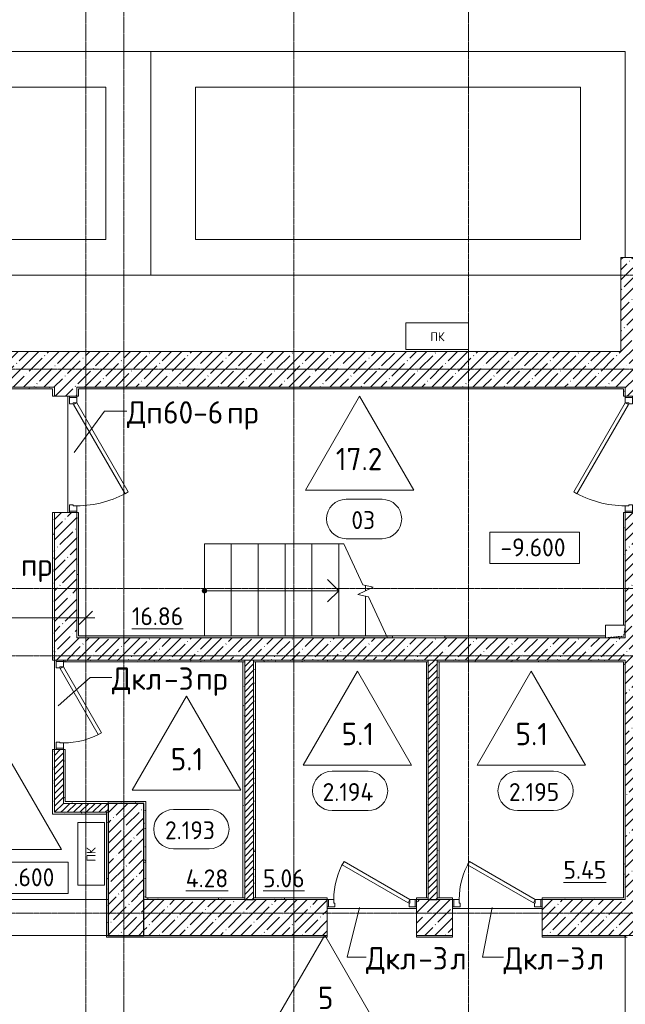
# Model space of a CAD drawing. Header units: millimetres. Extents: x -4136 to 63268, y -10605 to 130973.
# Tile 22 of 47: x 19937 to 26700, y 40455 to 51456. Entities that reach past the tile are written whole.
import ezdxf

# ---------------------------------------------------------------- set-up
doc = ezdxf.new("R2010")
doc.units = ezdxf.units.MM
for name, pattern in [('3_ Штрих_ 1 х 1 мм', [2, 1, -1]), ('4_ Штрихпунктир_ 10 х 2 мм', [14, 10, -2, 0, -2]), ('Штриховая', [5, 3, -2])]:
    doc.linetypes.add(name, pattern=pattern)
for name, color, linetype, lineweight in [('A-ANNO-DIMS', 7, 'Continuous', 5), ('A-ANNO-DIMS-100', 7, 'Continuous', 5), ('A-ANNO-NOTE', 7, 'Continuous', 5), ('A-AREA-IDEN', 7, 'Continuous', 5), ('A-DETL-GENF', 7, 'Continuous', 13), ('A-DOOR', 7, 'Continuous', 13), ('A-DOOR-FRAM', 7, 'Continuous', 13), ('A-DOOR-IDEN', 7, 'Continuous', 5), ('A-DOOR-OPNG', 7, 'Continuous', 13), ('A-FLOR', 7, 'Continuous', 13), ('A-FLOR-IDEN', 7, 'Continuous', 5), ('A-WALL', 7, 'Continuous', 13), ('A-WALL-PATT', 7, 'Continuous', 13), ('C-PRKG', 7, 'Continuous', 13), ('G-ANNO-DIMS', 7, 'Continuous', 5), ('I-WALL', 7, 'Continuous', 13), ('M-EQPM', 7, 'Continuous', 13), ('S-COLS', 7, 'Continuous', 25), ('S-GRID', 7, 'Continuous', 5), ('S-STRS', 7, 'Continuous', 13), ('S-STRS-ANNO', 7, 'Continuous', 5), ('S-STRS-MBND', 7, 'Continuous', 13)]:
    doc.layers.add(name, color=color, linetype=linetype, lineweight=lineweight)
doc.styles.add('GOST Common', font='GOST_Common.ttf', dxfattribs={"height": 100})
doc.styles.add('GOST Common_2', font='GOST_Common.ttf', dxfattribs={"height": 250})
doc.styles.add('GOST Common_3', font='GOST_Common.ttf', dxfattribs={"height": 200})
doc.dimstyles.new('2_мм', dxfattribs={"dimscale": 304.8, "dimtxt": 201.142999, "dimasz": 0.492126, "dimexe": 0.328084, "dimexo": 0.492126, "dimgap": 0, "dimtad": 1, "dimdec": 0, "dimdsep": 46, "dimtxsty": 'GOST Common_3', "dimblk1": 'OBLIQUE', "dimblk2": 'OBLIQUE', "dimsah": 1, "dimcen": 0.09, "dimdle": 0.328084, "dimadec": 5, "dimazin": 2, "dimtfac": 1, "dimtdec": 4, "dimtix": 1, "dimtmove": 0, "dimatfit": 3, "dimfxl": 1, "dimtvp": 1, "dimtolj": 1, "dimtzin": 0, "dimarcsym": 2})
pattern_1 = [(0, (0, 0), (203.2, 50.8), [3.353, -149.047, 3.353, -149.047, -812.8]), (0, (0, 0), (203.2, 50.8), [-304.8, 3.353, -301.447, 3.353, -149.047, -355.6]), (0, (0, 0), (203.2, 50.8), [-762, 3.353, -98.247, 3.353, -250.647]), (120, (76.2, 25.4), (-145.59409, 150.57636), [3.353, -149.047, 3.353, -149.047, -812.8]), (120, (76.2, 25.4), (-145.59409, 150.57636), [-304.8, 3.353, -301.447, 3.353, -149.047, -355.6]), (120, (76.2, 25.4), (-145.59409, 150.57636), [-762, 3.353, -98.247, 3.353, -250.647]), (240, (101.6, 127), (-57.60591, -201.37636), [3.353, -149.047, 3.353, -149.047, -812.8]), (240, (101.6, 127), (-57.60591, -201.37636), [-304.8, 3.353, -301.447, 3.353, -149.047, -355.6]), (240, (101.6, 127), (-57.60591, -201.37636), [-762, 3.353, -98.247, 3.353, -250.647])]
pattern_2 = [(45, (0, 0), (-35.35534, 35.35534), [])]
pattern_3 = [(45, (0, 0), (-114.04925, 114.04925), []), (45, (114.05, 0), (-114.04925, 114.04925), [201.612, -40.322, 3.353, -36.97])]

# ---------------------------------------------------------------- blocks, each defined once
blk = doc.blocks.new('Наметкина 10_РД_АР_П_Отделка_R21_rvt-1--02_Подвал_МП_часть А')
at = {"layer": 'A-WALL-PATT', "lineweight": 5}
h = blk.add_hatch(dxfattribs=at)
h.set_pattern_fill('FP_16', color=256, style=0, pattern_type=2)
h.set_pattern_definition(pattern_1)
h.paths.add_polyline_path([(20305, 47330), (20325, 47330), (20325, 47350), (19145, 47350), (19145, 47330), (20025, 47330)])
h = blk.add_hatch(dxfattribs=at)
h.set_pattern_fill('FP_16', color=256, style=0, pattern_type=2)
h.set_pattern_definition(pattern_1)
h.paths.add_polyline_path([(20325, 44300), (20325, 45950), (20305, 45950), (20305, 44300)])
h.paths.add_polyline_path([(20305, 47250), (20325, 47250), (20325, 47330), (20305, 47330)])
h = blk.add_hatch(dxfattribs=at)
h.set_pattern_fill('FP_16', color=256, style=0, pattern_type=2)
h.set_pattern_definition(pattern_1)
h.paths.add_polyline_path([(20575, 44550), (20595, 44550), (20595, 45950), (20575, 45950), (20575, 45201)])
h.paths.add_polyline_path([(20575, 47250), (20595, 47250), (20595, 47350), (20575, 47350)])
h = blk.add_hatch(dxfattribs=at)
h.set_pattern_fill('FP_16', color=256, style=0, pattern_type=2)
h.set_pattern_definition(pattern_1)
h.paths.add_polyline_path([(26680, 47330), (26680, 47350), (20595, 47350), (20595, 47330), (23466, 47330)])
h = blk.add_hatch(dxfattribs=at)
h.set_pattern_fill('FP_16', color=256, style=0, pattern_type=2)
h.set_pattern_definition(pattern_1)
h.paths.add_polyline_path([(26682, 44690), (26700, 44690), (26700, 45950), (26680, 45950), (26680, 44690)])
h.paths.add_polyline_path([(26700, 47250), (26700, 47350), (26680, 47350), (26680, 47250)])
h = blk.add_hatch(dxfattribs=at)
h.set_pattern_fill('FP_16', color=256, style=0, pattern_type=2)
h.set_pattern_definition(pattern_1)
h.paths.add_polyline_path([(26480, 44550), (26480, 44570), (24686, 44570), (24686, 44550)])
h.paths.add_polyline_path([(20595, 44550), (24100, 44550), (24100, 44570), (20595, 44570)])
h = blk.add_hatch(dxfattribs=at)
h.set_pattern_fill('FP_16', color=256, style=0, pattern_type=2)
h.set_pattern_definition(pattern_1)
h.paths.add_polyline_path([(22450, 44280), (22450, 44300), (20425, 44300), (20425, 44280), (21746, 44280)])
h = blk.add_hatch(dxfattribs=at)
h.set_pattern_fill('FP_16', color=256, style=0, pattern_type=2)
h.set_pattern_definition(pattern_1)
h.paths.add_polyline_path([(22450, 41645), (22450, 44280), (22430, 44280), (22430, 41645)])
h = blk.add_hatch(dxfattribs=at)
h.set_pattern_fill('FP_16', color=256, style=0, pattern_type=2)
h.set_pattern_definition(pattern_1)
h.paths.add_polyline_path([(24500, 44280), (24500, 44300), (22550, 44300), (22550, 44280), (23466, 44280)])
h = blk.add_hatch(dxfattribs=at)
h.set_pattern_fill('FP_16', color=256, style=0, pattern_type=2)
h.set_pattern_definition(pattern_1)
h.paths.add_polyline_path([(22570, 41645), (22570, 44280), (22550, 44280), (22550, 41645)])
h = blk.add_hatch(dxfattribs=at)
h.set_pattern_fill('FP_16', color=256, style=0, pattern_type=2)
h.set_pattern_definition(pattern_1)
h.paths.add_polyline_path([(24500, 41645), (24500, 44280), (24480, 44280), (24480, 41645)])
h = blk.add_hatch(dxfattribs=at)
h.set_pattern_fill('FP_16', color=256, style=0, pattern_type=2)
h.set_pattern_definition(pattern_1)
h.paths.add_polyline_path([(26680, 44280), (26680, 44300), (24600, 44300), (24600, 44280)])
h = blk.add_hatch(dxfattribs=at)
h.set_pattern_fill('FP_16', color=256, style=0, pattern_type=2)
h.set_pattern_definition(pattern_1)
h.paths.add_polyline_path([(24620, 41645), (24620, 44280), (24600, 44280), (24600, 41645)])
h = blk.add_hatch(dxfattribs=at)
h.set_pattern_fill('FP_16', color=256, style=0, pattern_type=2)
h.set_pattern_definition(pattern_1)
h.paths.add_polyline_path([(26680, 41645), (26700, 41645), (26700, 44300), (26680, 44300), (26680, 42144)])
h = blk.add_hatch(dxfattribs=at)
h.set_pattern_fill('FP_16', color=256, style=0, pattern_type=2)
h.set_pattern_definition(pattern_1)
h.paths.add_polyline_path([(20325, 42600), (20325, 43300), (20305, 43300), (20305, 42600)])
h = blk.add_hatch(dxfattribs=at)
h.set_pattern_fill('FP_16', color=256, style=0, pattern_type=2)
h.set_pattern_definition(pattern_1)
h.paths.add_polyline_path([(20445, 42700), (20445, 43300), (20425, 43300), (20425, 42700)])
h = blk.add_hatch(dxfattribs=at)
h.set_pattern_fill('FP_16', color=256, style=0, pattern_type=2)
h.set_pattern_definition(pattern_1)
h.paths.add_polyline_path([(20925, 42700), (20925, 42720), (20445, 42720), (20445, 42700)])
h = blk.add_hatch(dxfattribs=at)
h.set_pattern_fill('FP_16', color=256, style=0, pattern_type=2)
h.set_pattern_definition(pattern_1)
h.paths.add_polyline_path([(21325, 42700), (21325, 42720), (20925, 42720), (20925, 42700)])
h = blk.add_hatch(dxfattribs=at)
h.set_pattern_fill('FP_16', color=256, style=0, pattern_type=2)
h.set_pattern_definition(pattern_1)
h.paths.add_polyline_path([(21325, 41645), (21345, 41645), (21345, 42720), (21325, 42720), (21325, 42144)])
h = blk.add_hatch(dxfattribs=at)
h.set_pattern_fill('FP_16', color=256, style=0, pattern_type=2)
h.set_pattern_definition(pattern_1)
h.paths.add_polyline_path([(20905, 42580), (20905, 42600), (20305, 42600), (20305, 42580)])
h = blk.add_hatch(dxfattribs=at)
h.set_pattern_fill('FP_16', color=256, style=0, pattern_type=2)
h.set_pattern_definition(pattern_1)
h.paths.add_polyline_path([(20925, 41225), (20925, 42600), (20905, 42600), (20905, 41225)])
h = blk.add_hatch(dxfattribs=at)
h.set_pattern_fill('FP_16', color=256, style=0, pattern_type=2)
h.set_pattern_definition(pattern_1)
h.paths.add_polyline_path([(22450, 41625), (22450, 41645), (21325, 41645), (21325, 41625), (21746, 41625)])
h = blk.add_hatch(dxfattribs=at)
h.set_pattern_fill('FP_16', color=256, style=0, pattern_type=2)
h.set_pattern_definition(pattern_1)
h.paths.add_polyline_path([(24500, 41625), (24500, 41645), (24370, 41645), (24370, 41625)])
h.paths.add_polyline_path([(22550, 41625), (23370, 41625), (23370, 41645), (22550, 41645)])
h = blk.add_hatch(dxfattribs=at)
h.set_pattern_fill('FP_16', color=256, style=0, pattern_type=2)
h.set_pattern_definition(pattern_1)
h.paths.add_polyline_path([(24770, 41625), (24770, 41645), (24600, 41645), (24600, 41625)])
h.paths.add_polyline_path([(25770, 41625), (26700, 41625), (26700, 41645), (25770, 41645)])
h = blk.add_hatch(dxfattribs=at)
h.set_pattern_fill('FP_16', color=256, style=0, pattern_type=2)
h.set_pattern_definition(pattern_1)
h.paths.add_polyline_path([(26700, 41205), (26700, 41225), (25770, 41225), (25770, 41205)])
h.paths.add_polyline_path([(24370, 41205), (24770, 41205), (24770, 41225), (24370, 41225)])
h.paths.add_polyline_path([(23370, 41205), (23370, 41225), (20905, 41225), (20905, 41205), (21746, 41205)])
h = blk.add_hatch(dxfattribs=at)
h.set_pattern_fill('FP_16', color=256, style=0, pattern_type=2)
h.set_pattern_definition(pattern_1)
h.paths.add_polyline_path([(26700, 41205), (26720, 41205), (26720, 41210), (26800, 41210), (26800, 41205), (30000, 41205), (30000, 41225), (26700, 41225), (26700, 41210)])
at = {"layer": 'A-WALL'}
for p, q in [((20325, 47350), (19145, 47350)), ((19145, 47330), (20305, 47330)), ((20305, 47330), (20305, 47250)), ((20325, 47330), (20325, 47350)), ((20325, 47250), (20325, 47330)), ((20575, 47350), (20575, 47250)), ((20595, 47350), (20575, 47350)), ((26680, 47350), (20595, 47350)), ((20595, 47250), (20595, 47330)), ((20595, 47330), (26680, 47330)), ((26700, 47350), (26680, 47350)), ((26680, 47330), (26680, 47250)), ((26700, 47250), (26700, 47350)), ((20305, 47250), (20325, 47250)), ((20575, 47250), (20595, 47250)), ((26680, 47250), (26700, 47250)), ((20325, 45950), (20305, 45950)), ((20305, 45950), (20305, 44300)), ((20325, 44300), (20325, 45950)), ((20575, 45950), (20575, 44550)), ((20595, 45950), (20575, 45950)), ((20595, 44570), (20595, 45950)), ((26700, 45950), (26680, 45950)), ((26680, 45950), (26680, 44690)), ((26700, 44690), (26700, 45950)), ((24100, 44570), (20595, 44570)), ((24100, 44550), (24100, 44570)), ((24100, 44570), (24686, 44570)), ((26480, 44570), (24686, 44570)), ((24686, 44570), (24686, 44550)), ((20575, 44550), (20595, 44550)), ((20595, 44550), (24100, 44550)), ((24686, 44550), (26480, 44550)), ((20305, 44300), (20325, 44300)), ((22450, 44300), (20425, 44300)), ((20425, 44300), (20425, 44285)), ((20425, 44280), (22450, 44280)), ((22450, 44280), (22430, 44280)), ((22430, 44280), (22430, 41645)), ((22450, 44280), (22450, 44300)), ((22450, 41645), (22450, 44280)), ((24500, 44300), (22550, 44300)), ((22550, 44300), (22550, 44280)), ((22550, 44280), (24500, 44280)), ((22570, 44280), (22550, 44280)), ((22550, 44280), (22550, 41645)), ((22570, 41645), (22570, 44280)), ((24500, 44280), (24480, 44280)), ((24480, 44280), (24480, 41645)), ((24500, 44280), (24500, 44300)), ((24500, 41645), (24500, 44280)), ((26680, 44300), (24600, 44300)), ((24600, 44300), (24600, 44280)), ((24600, 44280), (26680, 44280)), ((24620, 44280), (24600, 44280)), ((24600, 44280), (24600, 41645)), ((24620, 41645), (24620, 44280)), ((26700, 44300), (26680, 44300)), ((26680, 44280), (26680, 41645)), ((26700, 41645), (26700, 44300)), ((20325, 43300), (20305, 43300)), ((20305, 43300), (20305, 42600)), ((20325, 42600), (20325, 43300)), ((20425, 43300), (20425, 42700)), ((20445, 43300), (20425, 43300)), ((20445, 42720), (20445, 43300)), ((20425, 42700), (20445, 42700)), ((20925, 42720), (20445, 42720)), ((20445, 42700), (20925, 42700)), ((21325, 42720), (20925, 42720)), ((20925, 42720), (20925, 42700)), ((20925, 42700), (20925, 42720)), ((20925, 42700), (21325, 42700)), ((21345, 42720), (21325, 42720)), ((21325, 42700), (21325, 41645)), ((21345, 41645), (21345, 42720)), ((20305, 42600), (20305, 42580)), ((20305, 42580), (20905, 42580)), ((20905, 42600), (20325, 42600)), ((20925, 42600), (20905, 42600)), ((20905, 42600), (20905, 41225)), ((20905, 42580), (20905, 42600)), ((20925, 41225), (20925, 42600)), ((21325, 41645), (21325, 41625)), ((21325, 41625), (22450, 41625)), ((22450, 41645), (21345, 41645)), ((22430, 41645), (22450, 41645)), ((22450, 41625), (22450, 41645)), ((23370, 41645), (22550, 41645)), ((22550, 41645), (22550, 41625)), ((22550, 41645), (22570, 41645)), ((22550, 41625), (23370, 41625)), ((23370, 41625), (23370, 41645)), ((24500, 41645), (24370, 41645)), ((24370, 41645), (24370, 41625)), ((24370, 41625), (24500, 41625)), ((24480, 41645), (24500, 41645)), ((24500, 41625), (24500, 41645)), ((24770, 41645), (24600, 41645)), ((24600, 41645), (24600, 41625)), ((24600, 41645), (24620, 41645)), ((24600, 41625), (24770, 41625)), ((24770, 41625), (24770, 41645)), ((26680, 41645), (25770, 41645)), ((25770, 41645), (25770, 41625)), ((25770, 41625), (26700, 41625)), ((26700, 41625), (26700, 41645)), ((20905, 41225), (20905, 41205)), ((20905, 41205), (23370, 41205)), ((23370, 41225), (20925, 41225)), ((23370, 41205), (23370, 41225)), ((24770, 41225), (24370, 41225)), ((24370, 41225), (24370, 41205)), ((24370, 41205), (24770, 41205)), ((24770, 41205), (24770, 41225)), ((26700, 41225), (25770, 41225)), ((25770, 41225), (25770, 41205)), ((25770, 41205), (26700, 41205)), ((30000, 41225), (26700, 41225)), ((26700, 41205), (26720, 41205))]:
    blk.add_line(p, q, dxfattribs=at)
at = {"layer": 'A-WALL', "lineweight": 25}
for p, q in [((26700, 41225), (26700, 41205)), ((26700, 41205), (26700, 41225))]:
    blk.add_line(p, q, dxfattribs=at)
blk = doc.blocks.new('АР_Дверь однопольная - 1000х2100h_850__Кладовая-4711757--02_Подвал_МП_часть А')
at = {"layer": 'A-DOOR'}
for p, q in [((311, 475), (-425, 50)), ((-405, 15), (331, 440)), ((331, 440), (311, 475)), ((-425, 50), (-405, 15))]:
    blk.add_line(p, q, dxfattribs=at)
at = {"layer": 'A-DOOR', "lineweight": 5}
blk.add_arc((-425, 50), 850, 360, 30, dxfattribs=at)
at = {"layer": 'A-DOOR-FRAM'}
for p, q in [((-485, 50), (-500, 50)), ((-425, 50), (-485, 50)), ((-485, 50), (-485, -30)), ((-425, 10), (-425, 50)), ((-415, 10), (-425, 10)), ((-415, -30), (-415, 10)), ((425, 10), (415, 10)), ((415, 10), (415, -30)), ((485, 50), (425, 50)), ((425, 50), (425, 10)), ((485, -30), (485, 50)), ((485, 50), (500, 50)), ((-485, -30), (-500, -30)), ((-485, -30), (-415, -30)), ((415, -30), (485, -30)), ((485, -30), (500, -30))]:
    blk.add_line(p, q, dxfattribs=at)
blk = doc.blocks.new('КР-Проем - Настраиваемый-1563426--02_Подвал_МП_часть А')
at = {"layer": 'A-DOOR-OPNG'}
for p, q in [((-900, 200), (900, 200)), ((-900, -200), (900, -200))]:
    blk.add_line(p, q, dxfattribs=at)
blk = doc.blocks.new('АР_Машиноместо - 5300x2500_С-V16--02_Подвал_МП_часть А')
at = {"layer": 'C-PRKG'}
for p, q in [((2500, 5300), (0, 5300)), ((0, 50), (0, 5300)), ((2500, 0), (2500, 5300)), ((400, 4800), (2100, 4800)), ((400, 500), (400, 4800)), ((2100, 500), (2100, 4800)), ((400, 500), (2100, 500)), ((2500, 0), (200, 0))]:
    blk.add_line(p, q, dxfattribs=at)
blk = doc.blocks.new('АР_Машиноместо - 5300x2500_С-2205627--02_Подвал_МП_часть А')
at = {"layer": 'C-PRKG'}
for p, q in [((2500, 0), (0, 0)), ((0, 0), (0, -5300)), ((2500, 0), (2500, -5300)), ((400, -500), (400, -4800)), ((400, -500), (2100, -500)), ((2100, -500), (2100, -4800)), ((400, -4800), (2100, -4800)), ((2500, -5300), (0, -5300))]:
    blk.add_line(p, q, dxfattribs=at)
blk = doc.blocks.new('АР_Дверь однопольная - 1300х2100h_лест__лифт_ холл-4726233--02_Подвал_МП_часть А')
at = {"layer": 'A-DOOR'}
for p, q in [((-421, 775), (-441, 740)), ((575, 200), (-421, 775)), ((-441, 740), (555, 165)), ((555, 165), (575, 200))]:
    blk.add_line(p, q, dxfattribs=at)
at = {"layer": 'A-DOOR', "lineweight": 5}
blk.add_arc((575, 200), 1150, 150, 180, dxfattribs=at)
at = {"layer": 'A-DOOR-FRAM'}
for p, q in [((-635, 200), (-650, 200)), ((-635, 120), (-650, 120)), ((-575, 200), (-635, 200)), ((-635, 200), (-635, 120)), ((-635, 120), (-565, 120)), ((-575, 160), (-575, 200)), ((-565, 160), (-575, 160)), ((-565, 120), (-565, 160)), ((575, 160), (565, 160)), ((565, 160), (565, 120)), ((565, 120), (635, 120)), ((635, 200), (575, 200)), ((575, 200), (575, 160)), ((635, 120), (635, 200)), ((635, 200), (650, 200)), ((635, 120), (650, 120))]:
    blk.add_line(p, q, dxfattribs=at)
blk = doc.blocks.new('АР_Дверь однопольная - 1300х2100h_лест__лифт_ холл-4726085--02_Подвал_МП_часть А')
at = {"layer": 'A-DOOR'}
for p, q in [((421, 700), (-575, 125)), ((-555, 90), (441, 665)), ((441, 665), (421, 700)), ((-575, 125), (-555, 90))]:
    blk.add_line(p, q, dxfattribs=at)
at = {"layer": 'A-DOOR', "lineweight": 5}
blk.add_arc((-575, 125), 1150, 360, 30, dxfattribs=at)
at = {"layer": 'A-DOOR-FRAM'}
for p, q in [((-635, 125), (-650, 125)), ((-575, 125), (-635, 125)), ((-635, 125), (-635, 45)), ((-575, 85), (-575, 125)), ((635, 125), (575, 125)), ((575, 125), (575, 85)), ((635, 45), (635, 125)), ((635, 125), (650, 125)), ((-635, 45), (-650, 45)), ((-635, 45), (-565, 45)), ((-565, 85), (-575, 85)), ((-565, 45), (-565, 85)), ((575, 85), (565, 85)), ((565, 85), (565, 45)), ((565, 45), (635, 45)), ((635, 45), (650, 45))]:
    blk.add_line(p, q, dxfattribs=at)
blk = doc.blocks.new('АР_Дверь однопольная - 1000х2100h_850__Кладовая-4711541--02_Подвал_МП_часть А')
at = {"layer": 'A-DOOR'}
for p, q in [((-311, 625), (-331, 590)), ((-331, 590), (405, 165)), ((425, 200), (-311, 625)), ((405, 165), (425, 200))]:
    blk.add_line(p, q, dxfattribs=at)
at = {"layer": 'A-DOOR', "lineweight": 5}
blk.add_arc((425, 200), 850, 150, 180, dxfattribs=at)
at = {"layer": 'A-DOOR-FRAM'}
for p, q in [((-485, 200), (-500, 200)), ((-485, 120), (-500, 120)), ((-425, 200), (-485, 200)), ((-485, 200), (-485, 120)), ((-485, 120), (-415, 120)), ((-425, 160), (-425, 200)), ((-415, 160), (-425, 160)), ((-415, 120), (-415, 160)), ((425, 160), (415, 160)), ((415, 160), (415, 120)), ((415, 120), (485, 120)), ((485, 200), (425, 200)), ((425, 200), (425, 160)), ((485, 120), (485, 200)), ((485, 200), (500, 200)), ((485, 120), (500, 120))]:
    blk.add_line(p, q, dxfattribs=at)
blk = doc.blocks.new('АР_Канал вертикальный прямоугольный - ПК-3252217--02_Подвал_МП_часть А')
at = {"layer": 'A-DETL-GENF', "linetype": '3_ Штрих_ 1 х 1 мм'}
for p, q in [((350, 150), (-350, 150)), ((-350, 150), (-350, -150)), ((350, -150), (350, 150)), ((-350, -150), (350, -150))]:
    blk.add_line(p, q, dxfattribs=at)
at = {"layer": 'M-EQPM'}
for p, q in [((-350, -150), (-350, 150)), ((-350, 150), (350, 150)), ((350, 150), (350, -150)), ((350, -150), (-350, -150))]:
    blk.add_line(p, q, dxfattribs=at)
blk = doc.blocks.new('АР_Канал вертикальный прямоугольный - ОВ-5314187--02_Подвал_МП_часть А')
at = {"layer": 'A-DETL-GENF'}
blk.add_hatch(color=256, dxfattribs=at).paths.add_polyline_path([(-110, 70), (-110, -70), (-92, 52), (110, 70)])
at = {"layer": 'A-DETL-GENF', "linetype": '3_ Штрих_ 1 х 1 мм'}
for p, q in [((110, 70), (-110, 70)), ((-110, 70), (-110, -70)), ((110, 70), (-110, 70)), ((-110, 70), (-110, -70)), ((-110, -70), (-92, 52)), ((-110, -70), (-92, 52)), ((-92, 52), (110, 70)), ((-92, 52), (110, 70)), ((110, -70), (110, 70)), ((-110, -70), (110, -70))]:
    blk.add_line(p, q, dxfattribs=at)
at = {"layer": 'M-EQPM'}
for p, q in [((-110, -70), (-110, 70)), ((-110, 70), (110, 70)), ((110, 70), (110, -70)), ((110, -70), (-110, -70))]:
    blk.add_line(p, q, dxfattribs=at)
blk = doc.blocks.new('Марка помещения _Номер_ - 2 мм-68851--02_Подвал_МП_часть А')
at = {"layer": 'A-AREA-IDEN'}
for p, q in [((-2.03, 2.21), (1.97, 2.21)), ((-2.03, -2.19), (1.97, -2.19))]:
    blk.add_line(p, q, dxfattribs=at)
for centre, start, end in [((-2.03, 0.01), 90, 270), ((1.97, 0.01), 270, 90)]:
    blk.add_arc(centre, 2.2, start, end, dxfattribs=at)
blk = doc.blocks.new('Высотные отметки - Frame_2-749557--02_Подвал_МП_часть А')
at = {"layer": 'G-ANNO-DIMS'}
for p, q in [((-5, 3.5), (-5, 0)), ((5, 3.5), (-5, 3.5)), ((5, 0), (5, 3.5)), ((-5, 0), (5, 0))]:
    blk.add_line(p, q, dxfattribs=at)
blk = doc.blocks.new('Марка полов - Марка полов-4106608--02_Подвал_МП_часть А')
at = {"layer": 'A-FLOR-IDEN'}
for p, q in [((0, 7), (-6.06, -3.5)), ((6.06, -3.5), (0, 7)), ((-6.06, -3.5), (6.06, -3.5))]:
    blk.add_line(p, q, dxfattribs=at)
blk = doc.blocks.new('DIMBLOCK205--02_Подвал_МП_часть А')
at = {"layer": 'A-ANNO-DIMS-100', "lineweight": 25}
for p, q in [((18575, 44774), (18500, 44699)), ((18575, 44774), (18650, 44849)), ((20675, 44774), (20600, 44699)), ((20675, 44774), (20750, 44849))]:
    blk.add_line(p, q, dxfattribs=at)
at = {"layer": 'A-ANNO-DIMS-100'}
for p, q in [((18575, 44730), (18575, 44874)), ((18575, 44774), (20775, 44774)), ((18575, 44774), (18575, 44730)), ((20675, 44730), (20675, 44874)), ((20675, 44774), (20675, 44730))]:
    blk.add_line(p, q, dxfattribs=at)
at = {"layer": 'A-ANNO-DIMS-100', "color": 0, "insert": (19364, 45036), "char_height": 200, "width": 625.93, "attachment_point": 1, "line_spacing_factor": 1.022761, "style": 'GOST Common_3'}
blk.add_mtext('2100', dxfattribs=at)
blk = doc.blocks.new('_Oblique')
at = {"color": 0, "linetype": 'ByBlock', "lineweight": -2}
blk.add_line((-0.5, -0.5), (0.5, 0.5), dxfattribs=at)

msp = doc.modelspace()

# ---------------------------------------------------------------- hatches: boundary and pattern name
at = {"layer": 'A-WALL-PATT', "lineweight": 5}
h = msp.add_hatch(dxfattribs=at)
h.set_pattern_fill('FP_3', color=256, style=0, pattern_type=2)
h.set_pattern_definition(pattern_3)
h.paths.add_polyline_path([(27100, 47750), (27100, 48800), (26650, 48800), (26650, 47750), (26906.802008, 47750)])
h = msp.add_hatch(dxfattribs=at)
h.set_pattern_fill('FP_3', color=256, style=0, pattern_type=2)
h.set_pattern_definition(pattern_3)
h.paths.add_polyline_path([(26700, 47350), (26700, 47750), (16150, 47750), (16150, 47350), (23466.093438, 47350)])
h = msp.add_hatch(dxfattribs=at)
h.set_pattern_fill('FP_3', color=256, style=0, pattern_type=2)
h.set_pattern_definition(pattern_3)
h.paths.add_polyline_path([(26906.802008, 41624.999998), (27100, 41624.999998), (27100, 45950), (26700, 45950), (26700, 41624.999998)])
h.paths.add_polyline_path([(26906.802008, 47250), (27100, 47250), (27100, 47750), (26700, 47750), (26700, 47250)])
h = msp.add_hatch(dxfattribs=at)
h.set_pattern_fill('FP_3', color=256, style=0, pattern_type=2)
h.set_pattern_definition(pattern_3)
h.paths.add_polyline_path([(20575, 44550), (20575, 45950), (20325, 45950), (20325, 44550)])
h.paths.add_polyline_path([(20575, 47250), (20575, 47350), (20325, 47350), (20325, 47250)])
h = msp.add_hatch(dxfattribs=at)
h.set_pattern_fill('FP_3', color=256, style=0, pattern_type=2)
h.set_pattern_definition(pattern_3)
h.paths.add_polyline_path([(26700, 44300), (26700, 44550), (20325, 44550), (20325, 44300), (23466.093438, 44300)])
h = msp.add_hatch(dxfattribs=at)
h.set_pattern_fill('FP_2', color=256, style=0, pattern_type=2)
h.set_pattern_definition(pattern_2)
h.paths.add_polyline_path([(22550, 41624.999998), (22550, 44300), (22450, 44300), (22450, 41624.999998)])
h = msp.add_hatch(dxfattribs=at)
h.set_pattern_fill('FP_2', color=256, style=0, pattern_type=2)
h.set_pattern_definition(pattern_2)
h.paths.add_polyline_path([(24600, 41624.999998), (24600, 44300), (24500, 44300), (24500, 41624.999998)])
h = msp.add_hatch(dxfattribs=at)
h.set_pattern_fill('FP_2', color=256, style=0, pattern_type=2)
h.set_pattern_definition(pattern_2)
h.paths.add_polyline_path([(20425, 42600), (20425, 43300), (20325, 43300), (20325, 42600)])
h = msp.add_hatch(dxfattribs=at)
h.set_pattern_fill('FP_2', color=256, style=0, pattern_type=2)
h.set_pattern_definition(pattern_2)
h.paths.add_polyline_path([(20925, 42600), (20925, 42700), (20425, 42700), (20425, 42600)])
h = msp.add_hatch(dxfattribs=at)
h.set_pattern_fill('FP_3', color=256, style=0, pattern_type=2)
h.set_pattern_definition(pattern_3)
h.paths.add_polyline_path([(30347.510578, 41224.999998), (31349.990896, 41224.999998), (31349.990896, 41624.999998), (25770, 41624.999998), (25770, 41224.999998), (28627.156293, 41224.999998)])
h.paths.add_polyline_path([(23370, 41224.999998), (23370, 41624.999998), (21325, 41624.999998), (21325, 41224.999998), (21745.739153, 41224.999998)])
h.paths.add_polyline_path([(24770, 41224.999998), (24770, 41624.999998), (24370, 41624.999998), (24370, 41224.999998)])
at = {"layer": 'S-COLS', "lineweight": 5}
h = msp.add_hatch(dxfattribs=at)
h.set_pattern_fill('FP_3', color=256, style=0, pattern_type=2)
h.set_pattern_definition(pattern_3)
h.paths.add_polyline_path([(21325, 41224.999998), (21325, 42699.999998), (20925, 42699.999998), (20925, 41224.999998)])
at = {"layer": 'S-STRS-ANNO'}
h = msp.add_hatch(color=256, dxfattribs=at)
edge = h.paths.add_edge_path()
edge.add_arc((22000, 45075), 25, 0, 360)
msp.add_hatch(color=256, dxfattribs=at).paths.add_polyline_path([(22000, 45050), (22017.67767, 45057.32233), (22025, 45075), (22017.67767, 45092.67767), (22000, 45100), (21982.32233, 45092.67767), (21975, 45075), (21982.32233, 45057.32233)])

# ---------------------------------------------------------------- linework, layer by layer
at = {"layer": 'A-DOOR-IDEN'}
for p, q in [((20547.274654, 46621.49945), (20885.938625, 47082.163428)), ((20885.938625, 47082.163428), (21135.15522, 47082.163428)), ((20365.209829, 43789.951648), (20724.397578, 44107.462934)), ((20724.397578, 44107.462934), (20967.584384, 44107.462934)), ((23731.463969, 41535.029293), (23594.283273, 40982.804122)), ((25213.315781, 41535.029293), (25103.563027, 40981.48068)), ((23594.283273, 40982.804122), (23806.282217, 40982.804122)), ((25103.563027, 40981.48068), (25340.645323, 40981.48068))]:
    msp.add_line(p, q, dxfattribs=at)
at = {"layer": 'A-FLOR'}
for p, q in [((20475, 45950), (20475, 47250)), ((20325, 43300), (20325, 44300)), ((23370, 41524.999998), (24370, 41524.999998)), ((25770, 41524.999998), (24770, 41524.999998)), ((26700, 40224.999998), (26700, 41204.999998))]:
    msp.add_line(p, q, dxfattribs=at)
at = {"layer": 'A-WALL'}
for p, q in [((26650, 48800), (26650, 47750)), ((27100, 48800), (26650, 48800)), ((26650, 47750), (16150, 47750)), ((16550, 47350), (20325, 47350)), ((20325, 47350), (20325, 47250)), ((20575, 47350), (26700, 47350)), ((20575, 47250), (20575, 47350)), ((26700, 47350), (26700, 47250)), ((20325, 47250), (20575, 47250)), ((26700, 47250), (27100, 47250)), ((20325, 45950), (20325, 44300)), ((20575, 45950), (20325, 45950)), ((20575, 44550), (20575, 45950)), ((26700, 45950), (26700, 44690)), ((27100, 45950), (26700, 45950)), ((26480, 44550), (20575, 44550)), ((20325, 44300), (26700, 44300)), ((26700, 44300), (26700, 41624.999998)), ((22450, 41624.999998), (21325, 41624.999998)), ((21325, 41624.999998), (21325, 41224.999998)), ((23370, 41624.999998), (22550, 41624.999998)), ((23370, 41224.999998), (23370, 41624.999998)), ((24500, 41624.999998), (24370, 41624.999998)), ((24370, 41624.999998), (24370, 41224.999998)), ((24770, 41624.999998), (24600, 41624.999998)), ((24770, 41224.999998), (24770, 41624.999998)), ((26700, 41624.999998), (25770, 41624.999998)), ((25770, 41624.999998), (25770, 41224.999998)), ((21325, 41224.999998), (23370, 41224.999998)), ((24370, 41224.999998), (24770, 41224.999998)), ((25770, 41224.999998), (31349.990896, 41224.999998))]:
    msp.add_line(p, q, dxfattribs=at)
at = {"layer": 'A-WALL', "lineweight": 25}
for p, q in [((22450, 41624.999998), (22550, 41624.999998)), ((24500, 41624.999998), (24600, 41624.999998))]:
    msp.add_line(p, q, dxfattribs=at)
at = {"layer": 'I-WALL'}
for p, q in [((22450, 44300), (22450, 41624.999998)), ((22550, 41624.999998), (22550, 44300)), ((24500, 44300), (24500, 41624.999998)), ((24600, 41624.999998), (24600, 44300)), ((20325, 43300), (20325, 42600)), ((20425, 43300), (20325, 43300)), ((20425, 42700), (20425, 43300)), ((20925, 42700), (20425, 42700)), ((20925, 42600), (20925, 42700)), ((20325, 42600), (20925, 42600))]:
    msp.add_line(p, q, dxfattribs=at)
at = {"layer": 'S-COLS'}
for p, q in [((21325, 42699.999998), (20925, 42699.999998)), ((20925, 42699.999998), (20925, 41224.999998)), ((21325, 41224.999998), (21325, 42699.999998)), ((20925, 41224.999998), (21325, 41224.999998))]:
    msp.add_line(p, q, dxfattribs=at)
at = {"layer": 'S-GRID', "linetype": '4_ Штрихпунктир_ 10 х 2 мм'}
for p, q in [((20675, 31375.395721), (20675, 100620.828093)), ((23000, 31375.395721), (23000, 100620.828093)), ((21100, 32645.395721), (21100, 60921.15283)), ((24950, 31375.395721), (24950, 60921.15283)), ((38983.503377, 48600), (-2313.623038, 48600)), ((38983.503377, 47550), (-2313.623038, 47550)), ((38983.503377, 45100), (-2313.623038, 45100)), ((38983.503377, 44350), (-2313.623038, 44350)), ((38983.503377, 41475), (-2313.623038, 41475))]:
    msp.add_line(p, q, dxfattribs=at)
at = {"layer": 'S-STRS'}
for p, q in [((22000, 45600), (22000, 44570)), ((22000, 45600), (22300, 45600)), ((22300, 45600), (22600, 45600)), ((22300, 45600), (22300, 44570)), ((22600, 45600), (22900, 45600)), ((22600, 45600), (22600, 44570)), ((22900, 45600), (23200, 45600)), ((22900, 45600), (22900, 44570)), ((23200, 45600), (23500, 45600)), ((23200, 45600), (23200, 44570)), ((23500, 45600), (23555.188479, 45600)), ((23500, 45600), (23500, 44570)), ((23800, 45135.269894), (23800, 45075)), ((23800, 45014.730106), (23800, 44570))]:
    msp.add_line(p, q, dxfattribs=at)
at = {"layer": 'S-STRS', "linetype": 'Штриховая'}
for p, q in [((22000, 45600), (22000, 44570)), ((22300, 45600), (22300, 44570)), ((22600, 45600), (22600, 44570)), ((22900, 45600), (22900, 44570)), ((23200, 45600), (23200, 44570)), ((23500, 45600), (23500, 44570)), ((23800, 45135.269894), (23800, 45075)), ((23800, 45014.730106), (23800, 44570))]:
    msp.add_line(p, q, dxfattribs=at)
at = {"layer": 'S-STRS-ANNO'}
for p, q in [((23500, 45075), (23375, 45200)), ((21982.32233, 45092.67767), (21975, 45075)), ((21975, 45075), (21982.32233, 45057.32233)), ((22000, 45100), (21982.32233, 45092.67767)), ((21982.32233, 45057.32233), (22000, 45050)), ((22017.67767, 45092.67767), (22000, 45100)), ((22000, 45075), (22300, 45075)), ((22000, 45050), (22017.67767, 45057.32233)), ((22025, 45075), (22017.67767, 45092.67767)), ((22017.67767, 45057.32233), (22025, 45075)), ((22300, 45075), (22600, 45075)), ((22600, 45075), (22900, 45075)), ((22900, 45075), (23200, 45075)), ((23200, 45075), (23500, 45075)), ((23500, 45075), (23375, 44950))]:
    msp.add_line(p, q, dxfattribs=at)
msp.add_circle((22000, 45075), 25, dxfattribs=at)
at = {"layer": 'S-STRS-MBND'}
for p, q in [((23768.30363, 45142.973084), (23555.188479, 45600)), ((23715.033645, 45035.379538), (23884.966355, 45114.620462)), ((23884.966355, 45114.620462), (23768.30363, 45142.973084)), ((23831.69637, 45007.026916), (23715.033645, 45035.379538)), ((24044.811521, 44550), (23831.69637, 45007.026916))]:
    msp.add_line(p, q, dxfattribs=at)

# ---------------------------------------------------------------- block references
at = {"lineweight": 5}
msp.add_blockref('Наметкина 10_РД_АР_П_Отделка_R21_rvt-1--02_Подвал_МП_часть А', (0, 0), dxfattribs=at)
at = {"layer": 'A-AREA-IDEN', "xscale": 99.99999999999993, "yscale": 99.99999999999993, "zscale": 99.99999999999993}
for p in [(23786.206056, 45876.33376), (23629.976766, 42837.89414), (25701.075315, 42837.89414), (21857.699879, 42410.713834)]:
    msp.add_blockref('Марка помещения _Номер_ - 2 мм-68851--02_Подвал_МП_часть А', p, dxfattribs=at)
at = {"layer": 'A-DOOR'}
for name, p, rotation in [('АР_Дверь однопольная - 1300х2100h_лест__лифт_ холл-4726085--02_Подвал_МП_часть А', (20450, 46600), 269.9999999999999), ('АР_Дверь однопольная - 1300х2100h_лест__лифт_ холл-4726233--02_Подвал_МП_часть А', (26900, 46600), 89.99999999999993), ('АР_Дверь однопольная - 1000х2100h_850__Кладовая-4711757--02_Подвал_МП_часть А', (20375, 43800), 270)]:
    msp.add_blockref(name, p, dxfattribs=dict(at, rotation=rotation))
for name, p in [('АР_Дверь однопольная - 1000х2100h_850__Кладовая-4711541--02_Подвал_МП_часть А', (23870, 41424.999998)), ('АР_Дверь однопольная - 1000х2100h_850__Кладовая-4711541--02_Подвал_МП_часть А', (25270, 41424.999998)), ('КР-Проем - Настраиваемый-1563426--02_Подвал_МП_часть А', (20025, 41424.999998))]:
    msp.add_blockref(name, p, dxfattribs=at)
at = {"layer": 'A-FLOR-IDEN', "xscale": 99.99999999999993, "yscale": 99.99999999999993, "zscale": 99.99999999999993}
for p in [(23733.180003, 46550.025607), (23708.180003, 43477.788617), (25650, 43477.788617), (21800.018762, 43195.962934), (19799.017752, 42536.420293), (23343.731431, 40529.267684)]:
    msp.add_blockref('Марка полов - Марка полов-4106608--02_Подвал_МП_часть А', p, dxfattribs=at)
at = {"layer": 'C-PRKG'}
for name, p, rotation in [('АР_Машиноместо - 5300x2500_С-2205627--02_Подвал_МП_часть А', (16100, 48600), 89.99999999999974), ('АР_Машиноместо - 5300x2500_С-V16--02_Подвал_МП_часть А', (26700, 48600), 90.00000000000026)]:
    msp.add_blockref(name, p, dxfattribs=dict(at, rotation=rotation))
at = {"layer": 'G-ANNO-DIMS', "xscale": 99.99999999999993, "yscale": 99.99999999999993, "zscale": 99.99999999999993}
for p in [(25688.5752, 45378.84195), (19980.245839, 41692.65913)]:
    msp.add_blockref('Высотные отметки - Frame_2-749557--02_Подвал_МП_часть А', p, dxfattribs=at)
at = {"layer": 'M-EQPM'}
msp.add_blockref('АР_Канал вертикальный прямоугольный - ПК-3252217--02_Подвал_МП_часть А', (24600, 47920), dxfattribs=at)
for name, p, rotation in [('АР_Канал вертикальный прямоугольный - ОВ-5314187--02_Подвал_МП_часть А', (26590, 44620), 180), ('АР_Канал вертикальный прямоугольный - ПК-3252217--02_Подвал_МП_часть А', (20735.009104, 42136.653132), 270)]:
    msp.add_blockref(name, p, dxfattribs=dict(at, rotation=rotation))

# ---------------------------------------------------------------- texts
at = {"layer": 'A-ANNO-NOTE', "insert": (24522.406744, 47963.609736), "char_height": 100, "width": 192.405, "attachment_point": 1, "style": 'GOST Common'}
msp.add_mtext('ПК', dxfattribs=at)
at = {"layer": 'A-ANNO-NOTE', "insert": (20684.43134, 42049.246388), "char_height": 100, "width": 192.405, "attachment_point": 1, "rotation": 90, "style": 'GOST Common'}
msp.add_mtext('ПК', dxfattribs=at)
at = {"layer": 'A-AREA-IDEN', "char_height": 200, "attachment_point": 1, "style": 'GOST Common_3'}
for s, insert, width in [('03', (23641.191859, 45965.076942), 344.725625), ('\\L16.86', (21190.031129, 44890.814821), 721.51875), ('2.194', (23319.462569, 42926.637322), 745.569375), ('2.195', (25400.561118, 42926.637322), 721.51875), ('2.193', (21560.185683, 42499.457016), 713.501875), ('\\L5.45', (26010.084332, 42057.268209), 625.31625), ('\\L4.28', (21792.031129, 41962.496437), 625.31625), ('\\L5.06', (22654.308016, 41962.496437), 601.265625)]:
    msp.add_mtext(s, dxfattribs=dict(at, insert=insert, width=width))
at = {"layer": 'A-DOOR-IDEN', "char_height": 250, "attachment_point": 1, "style": 'GOST Common_2'}
for s, insert, width in [('Дп', (21135.15522, 47193.090511), 489.029375), ('60-6', (21538.644803, 47193.090511), 865.8225), ('пр', (22253.019803, 47193.090511), 432.91125), ('пр', (19950.115457, 45490.368829), 432.91125), ('-3', (21549.667718, 44218.390017), 432.91125), ('Дкл', (20967.584384, 44218.390017), 705.485), ('пр', (21906.855218, 44218.390017), 432.91125), ('Дкл', (23806.282217, 41093.731205), 705.485), ('-3', (24388.365551, 41093.731205), 432.91125), ('Дкл', (25340.645323, 41092.407763), 705.485), ('-3', (25922.728657, 41092.407763), 432.91125), ('\\fGOST Common|b0|i0|c204|p34|;л', (24745.553051, 41093.731205), 216.455625), ('\\fGOST Common|b0|i0|c204|p34|;л', (26279.916157, 41092.407763), 216.455625)]:
    msp.add_mtext(s, dxfattribs=dict(at, insert=insert, width=width))
at = {"layer": 'A-FLOR-IDEN', "char_height": 250, "attachment_point": 1, "style": 'GOST Common_2'}
for s, insert, width in [('17.2', (23467.80372, 46672.087279), 673.4175), ('5.1', (23531.80372, 43599.85029), 456.961875), ('5.1', (25473.623717, 43599.85029), 456.961875), ('5.1', (21623.642479, 43318.024606), 456.961875), ('\\fGOST Common|b0|i0|c204|p34|;5', (23266.855148, 40651.329356), 216.455625)]:
    msp.add_mtext(s, dxfattribs=dict(at, insert=insert, width=width))
at = {"layer": 'G-ANNO-DIMS', "char_height": 200, "width": 917.17566319, "attachment_point": 1, "line_spacing_factor": 1.022761, "style": 'GOST Common_3'}
for insert in [(25306.418674, 45660.207611), (19598.089312, 41974.024791)]:
    msp.add_mtext('-9.600', dxfattribs=dict(at, insert=insert))

# ---------------------------------------------------------------- dimensions: what is measured, and where the dimension line sits
at = {"layer": 'A-ANNO-DIMS'}
dim = msp.add_linear_dim(base=(20675, 44774.334827), p1=(18575, 44880.400845), p2=(20675, 44880.400845), dimstyle='2_мм', override={"dimpost": '<>', "dimfxl": 2100}, dxfattribs=at)
dim.commit()
dim.dimension.update_dxf_attribs({"geometry": 'DIMBLOCK205--02_Подвал_МП_часть А', "text_midpoint": (19625, 44874.334827)})

doc.saveas('drawing.dxf')
